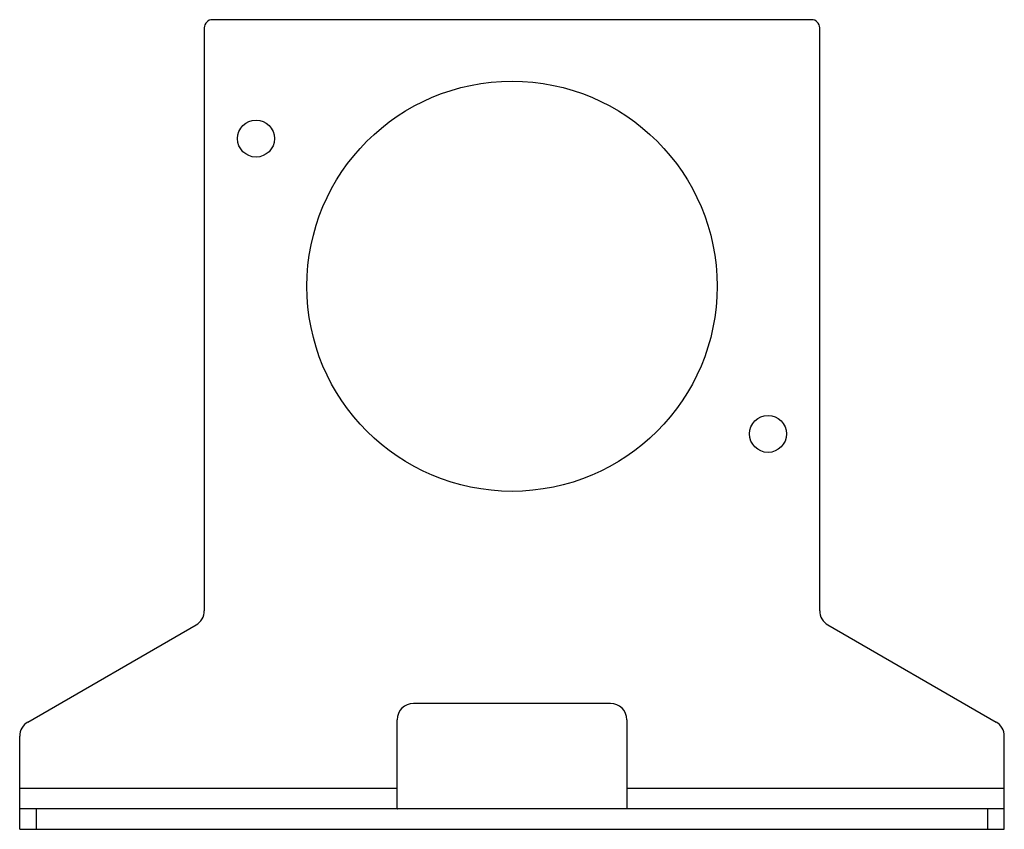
# Model space of a CAD drawing. Header units: millimetres. Extents: x 17 to 137, y 56 to 154.
import ezdxf

# ---------------------------------------------------------------- set-up
doc = ezdxf.new("R2010")
doc.units = ezdxf.units.MM
doc.header["$LTSCALE"] = 13.77318
doc.layers.get('0').update_dxf_attribs({"linetype": 'CONTINUOUS'})

msp = doc.modelspace()

# ---------------------------------------------------------------- linework, layer by layer
at = {"color": 7, "linetype": 'Continuous'}
for p, q in [((113.14, 154.35), (40.14, 154.35)), ((39.14, 153.35), (39.14, 82.3)), ((114.14, 82.3), (114.14, 153.35)), ((17.64, 68.73), (38.14, 80.56)), ((115.14, 80.56), (135.64, 68.73)), ((88.64, 71), (64.64, 71)), ((62.64, 58.2), (62.64, 69)), ((90.64, 69), (90.64, 58.2)), ((16.64, 55.65), (16.64, 67)), ((136.64, 55.65), (136.64, 67)), ((16.64, 60.65), (62.64, 60.65)), ((90.64, 60.65), (136.64, 60.65)), ((136.64, 58.15), (16.64, 58.15)), ((18.64, 58.15), (18.64, 55.65)), ((134.64, 55.65), (134.64, 58.15)), ((16.64, 55.65), (136.64, 55.65))]:
    msp.add_line(p, q, dxfattribs=at)
for centre, radius in [((76.64, 121.85), 25), ((45.44, 139.85), 2.25), ((107.84, 103.85), 2.25)]:
    msp.add_circle(centre, radius, dxfattribs=at)
for centre, radius, start, end in [((40.14, 153.35), 1, 90, 180), ((113.14, 153.35), 1, 0, 90), ((37.14, 82.3), 2, 300, 360), ((116.14, 82.3), 2, 180, 240), ((64.64, 69), 2, 90, 180), ((88.64, 69), 2, 0, 90), ((18.64, 67), 2, 120, 180), ((134.64, 67), 2, 0, 60)]:
    msp.add_arc(centre, radius, start, end, dxfattribs=at)
msp.add_open_spline([(62.64, 58.2), (62.64, 58.19), (62.64, 58.18), (62.66, 58.15), (62.69, 58.15), (62.7, 58.15)], degree=3, knots=[0, 0, 0, 0, 0.246361, 0.461942, 1, 1, 1, 1], dxfattribs=at)

doc.saveas('drawing.dxf')
